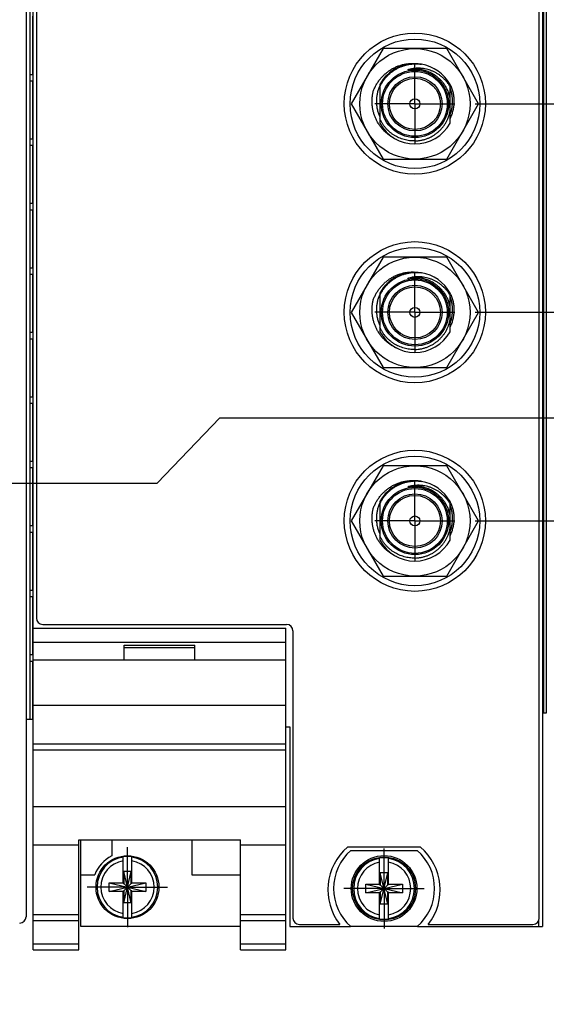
# Model space of a CAD drawing. Header units: inches. Extents: x 0 to 22, y 0 to 17.
# Tile 57 of 121: x 11.5 to 13.1, y 7.2 to 10.2. Entities that reach past the tile are written whole.
import ezdxf

# ---------------------------------------------------------------- set-up
doc = ezdxf.new("R2010")
doc.units = ezdxf.units.IN
doc.header["$LTSCALE"] = 1.21
doc.header["$MEASUREMENT"] = 0
doc.linetypes.add('CENTER', pattern=[0.6, 0.375, -0.075, 0.075, -0.075])
doc.layers.get('0').update_dxf_attribs({"linetype": 'CONTINUOUS'})
doc.layers.add('02___PRT_ALL_AXES', color=7, linetype='CONTINUOUS')
doc.layers.add('DIMENSIONS', color=7, linetype='CONTINUOUS')
doc.styles.get("Standard").update_dxf_attribs({"font": 'txt', "width": 0.8})
doc.dimstyles.new('DIMSTYLE_1', dxfattribs={"dimtxt": 0.125, "dimasz": 0.18, "dimexe": 0.125, "dimexo": 0.0625, "dimgap": 0.03125, "dimtad": 0, "dimtih": 1, "dimtoh": 1, "dimzin": 4, "dimdsep": 46, "dimtxsty": 'STANDARD', "dimblk": '_FILLED', "dimblk1": '_FILLED', "dimblk2": '_FILLED', "dimcen": 0.09, "dimadec": 0, "dimazin": 0, "dimtp": 0.01, "dimtm": 0.01, "dimtfac": 1, "dimtofl": 0, "dimtmove": 0, "dimatfit": 3, "dimldrblk": '_FILLED', "dimfxl": 1, "dimtolj": 1, "dimtzin": 4, "dimarcsym": 0})
doc.dimstyles.new('DIMSTYLE_2', dxfattribs={"dimtxt": 0.125, "dimasz": 0.18, "dimexe": 0.125, "dimexo": 0.0625, "dimgap": 0.0625, "dimtad": 0, "dimtih": 1, "dimtoh": 1, "dimzin": 4, "dimdsep": 46, "dimtxsty": 'STANDARD', "dimblk": '_FILLED', "dimblk1": '_FILLED', "dimblk2": '_FILLED', "dimcen": 0.09, "dimadec": 0, "dimazin": 0, "dimtp": 0.01, "dimtm": 0.01, "dimtfac": 1, "dimtofl": 0, "dimtmove": 0, "dimatfit": 3, "dimldrblk": '_FILLED', "dimfxl": 1, "dimtolj": 1, "dimtzin": 4, "dimarcsym": 0})

# ---------------------------------------------------------------- blocks, each defined once
blk = doc.blocks.new('_FILLED')
at = {"color": 0, "linetype": 'BYBLOCK'}
blk.add_solid([(0, 0), (-1, 0.174), (-1, -0.174)], dxfattribs=at)
blk = doc.blocks.new('*D9')
at = {"layer": 'DIMENSIONS', "color": 2, "linetype": 'CONTINUOUS'}
for p, q in [((6.7234, 7.3026), (6.7234, 5.5205)), ((13.9114, 7.3026), (13.9114, 5.5205)), ((6.7234, 5.6455), (9.6424, 5.6455)), ((13.9114, 5.6455), (10.9924, 5.6455))]:
    blk.add_line(p, q, dxfattribs=at)
at = {"layer": 'DIMENSIONS', "color": 2, "linetype": 'CONTINUOUS', "xscale": 0.18, "yscale": 0.18, "zscale": 0.18, "rotation": 180}
blk.add_blockref('_FILLED', (6.7234, 5.6455), dxfattribs=at)
at = {"layer": 'DIMENSIONS', "color": 2, "linetype": 'CONTINUOUS', "xscale": 0.18, "yscale": 0.18, "zscale": 0.18}
blk.add_blockref('_FILLED', (13.9114, 5.6455), dxfattribs=at)
at = {"layer": 'DIMENSIONS', "color": 2, "linetype": 'CONTINUOUS', "insert": (10.3174, 5.708), "char_height": 0.125, "width": 1.225, "attachment_point": 2, "line_spacing_factor": 0.9}
blk.add_mtext('7.19{\\Ftxt.shx;\\W1.000000;\\H0.125000; }[182.6]', dxfattribs=at)
blk = doc.blocks.new('*D25')
at = {"layer": 'DIMENSIONS', "color": 2, "linetype": 'CONTINUOUS'}
for p, q in [((12.901, 8.6843), (13.3015, 8.6843)), ((13.3015, 8.6843), (13.4469, 8.5336)), ((13.4469, 8.5336), (14.357, 8.5336))]:
    blk.add_line(p, q, dxfattribs=at)
at = {"layer": 'DIMENSIONS', "color": 2, "linetype": 'CONTINUOUS', "insert": (14.4195, 8.5961), "char_height": 0.125, "width": 0.925, "attachment_point": 1, "line_spacing_factor": 0.9}
blk.add_mtext('1.14{\\Ftxt.shx;\\W1.000000;\\H0.125000; }[29]', dxfattribs=at)
blk = doc.blocks.new('*D28')
at = {"layer": 'DIMENSIONS', "color": 2, "linetype": 'CONTINUOUS'}
for p, q in [((12.901, 9.3343), (13.2339, 9.3343)), ((13.2339, 9.3343), (13.3271, 9.2201)), ((13.3271, 9.2201), (14.357, 9.2201))]:
    blk.add_line(p, q, dxfattribs=at)
at = {"layer": 'DIMENSIONS', "color": 2, "linetype": 'CONTINUOUS', "insert": (14.4195, 9.2826), "char_height": 0.125, "width": 1.125, "attachment_point": 1, "line_spacing_factor": 0.9}
blk.add_mtext('1.79{\\Ftxt.shx;\\W1.000000;\\H0.125000; }[45.5]', dxfattribs=at)
blk = doc.blocks.new('*D29')
at = {"layer": 'DIMENSIONS', "color": 2, "linetype": 'CONTINUOUS'}
for p, q in [((11.9101, 8.802), (12.1049, 9.0051)), ((12.1049, 9.0051), (14.357, 9.0051)), ((11.2346, 8.802), (11.9101, 8.802))]:
    blk.add_line(p, q, dxfattribs=at)
at = {"layer": 'DIMENSIONS', "color": 2, "linetype": 'CONTINUOUS', "insert": (14.4195, 9.0676), "char_height": 0.125, "width": 1.225, "attachment_point": 1, "line_spacing_factor": 0.9}
blk.add_mtext('2X 1.26{\\Ftxt.shx;\\W1.000000;\\H0.125000; }[32]', dxfattribs=at)
blk = doc.blocks.new('*D30')
at = {"layer": 'DIMENSIONS', "color": 2, "linetype": 'CONTINUOUS'}
blk.add_line((12.901, 9.9843), (14.357, 9.9843), dxfattribs=at)
at = {"layer": 'DIMENSIONS', "color": 2, "linetype": 'CONTINUOUS', "insert": (14.4195, 10.0468), "char_height": 0.125, "width": 0.925, "attachment_point": 1, "line_spacing_factor": 0.9}
blk.add_mtext('2.44{\\Ftxt.shx;\\W1.000000;\\H0.125000; }[62]', dxfattribs=at)
blk = doc.blocks.new('*D32')
at = {"layer": 'DIMENSIONS', "color": 2, "linetype": 'CONTINUOUS'}
for p, q in [((13.182, 10.6171), (13.3171, 10.7937)), ((13.3171, 10.7937), (14.357, 10.7937)), ((12.503, 10.6171), (13.182, 10.6171))]:
    blk.add_line(p, q, dxfattribs=at)
at = {"layer": 'DIMENSIONS', "color": 2, "linetype": 'CONTINUOUS', "insert": (14.4195, 10.8562), "char_height": 0.125, "width": 1.125, "attachment_point": 1, "line_spacing_factor": 0.9}
blk.add_mtext('3.07{\\Ftxt.shx;\\W1.000000;\\H0.125000; }[78.1]', dxfattribs=at)
blk = doc.blocks.new('*D33')
at = {"layer": 'DIMENSIONS', "color": 2, "linetype": 'CONTINUOUS'}
blk.add_line((12.901, 10.9761), (14.357, 10.9761), dxfattribs=at)
at = {"layer": 'DIMENSIONS', "color": 2, "linetype": 'CONTINUOUS', "insert": (14.4195, 11.0386), "char_height": 0.125, "width": 1.125, "attachment_point": 1, "line_spacing_factor": 0.9}
blk.add_mtext('3.43{\\Ftxt.shx;\\W1.000000;\\H0.125000; }[87.2]', dxfattribs=at)
blk = doc.blocks.new('*D34')
at = {"layer": 'DIMENSIONS', "color": 2, "linetype": 'CONTINUOUS'}
for p, q in [((13.1838, 11.3171), (13.2919, 11.4499)), ((13.2919, 11.4499), (14.357, 11.4499)), ((12.503, 11.3171), (13.1838, 11.3171))]:
    blk.add_line(p, q, dxfattribs=at)
at = {"layer": 'DIMENSIONS', "color": 2, "linetype": 'CONTINUOUS', "insert": (14.4195, 11.5124), "char_height": 0.125, "width": 1.125, "attachment_point": 1, "line_spacing_factor": 0.9}
blk.add_mtext('3.77{\\Ftxt.shx;\\W1.000000;\\H0.125000; }[95.9]', dxfattribs=at)

msp = doc.modelspace()

# ---------------------------------------------------------------- linework, layer by layer
at = {"color": 7, "linetype": 'CONTINUOUS'}
for p, q in [((11.5234, 7.3474), (11.5234, 12.4851)), ((13.1114, 12.4851), (13.1114, 7.4201)), ((11.5014, 12.4551), (11.5014, 7.4502)), ((11.5334, 12.4511), (11.5334, 8.3811)), ((13.1014, 7.4461), (13.1014, 12.4511)), ((13.1231, 12.0851), (13.1231, 8.0851)), ((11.5222, 10.2566), (11.5222, 10.0746)), ((12.6143, 10.1558), (12.515, 9.9838)), ((12.8129, 10.1558), (12.6143, 10.1558)), ((12.9122, 9.9838), (12.8129, 10.1558)), ((11.5222, 10.0746), (11.514, 10.0746)), ((11.514, 10.0556), (11.514, 10.0746)), ((12.7136, 10.0914), (12.7119, 10.0914)), ((11.514, 10.0556), (11.5222, 10.0556)), ((11.5222, 10.0556), (11.5222, 9.8737)), ((12.6041, 10.0441), (12.6041, 9.9235)), ((12.8231, 9.9235), (12.8231, 10.0441)), ((12.515, 9.9838), (12.6143, 9.8118)), ((12.8129, 9.8118), (12.9122, 9.9838)), ((11.5222, 9.8737), (11.514, 9.8737)), ((11.514, 9.8547), (11.514, 9.8737)), ((11.514, 9.8547), (11.5222, 9.8547)), ((11.5222, 9.8547), (11.5222, 9.6727)), ((12.6143, 9.8118), (12.8129, 9.8118)), ((11.5222, 9.6727), (11.514, 9.6727)), ((11.514, 9.6537), (11.514, 9.6727)), ((11.514, 9.6537), (11.5222, 9.6537)), ((11.5222, 9.6537), (11.5222, 9.4718)), ((12.6143, 9.5058), (12.515, 9.3338)), ((12.8129, 9.5058), (12.6143, 9.5058)), ((12.9122, 9.3338), (12.8129, 9.5058)), ((11.5222, 9.4718), (11.514, 9.4718)), ((11.514, 9.4528), (11.514, 9.4718)), ((11.514, 9.4528), (11.5222, 9.4528)), ((11.5222, 9.4528), (11.5222, 9.2708)), ((12.7136, 9.4414), (12.7119, 9.4414)), ((12.6041, 9.3941), (12.6041, 9.2735)), ((12.8231, 9.2735), (12.8231, 9.3941)), ((12.515, 9.3338), (12.6143, 9.1618)), ((12.8129, 9.1618), (12.9122, 9.3338)), ((11.5222, 9.2708), (11.514, 9.2708)), ((11.514, 9.2518), (11.514, 9.2708)), ((11.514, 9.2518), (11.5222, 9.2518)), ((11.5222, 9.2518), (11.5222, 9.0699)), ((12.6143, 9.1618), (12.8129, 9.1618)), ((11.5222, 9.0699), (11.514, 9.0699)), ((11.514, 9.0509), (11.514, 9.0699)), ((11.514, 9.0509), (11.5222, 9.0509)), ((11.5222, 9.0509), (11.5222, 8.8689)), ((11.5222, 8.8689), (11.514, 8.8689)), ((11.514, 8.8499), (11.514, 8.8689)), ((11.514, 8.8499), (11.5222, 8.8499)), ((11.5222, 8.8499), (11.5222, 8.668)), ((12.6143, 8.8558), (12.515, 8.6838)), ((12.8129, 8.8558), (12.6143, 8.8558)), ((12.9122, 8.6838), (12.8129, 8.8558)), ((12.7136, 8.7914), (12.7119, 8.7914)), ((12.6041, 8.7441), (12.6041, 8.6235)), ((12.8231, 8.6235), (12.8231, 8.7441)), ((11.5222, 8.668), (11.514, 8.668)), ((11.514, 8.649), (11.514, 8.668)), ((12.515, 8.6838), (12.6143, 8.5118)), ((12.8129, 8.5118), (12.9122, 8.6838)), ((11.514, 8.649), (11.5222, 8.649)), ((11.5222, 8.649), (11.5222, 8.467)), ((12.6143, 8.5118), (12.8129, 8.5118)), ((11.5222, 8.467), (11.514, 8.467)), ((11.514, 8.448), (11.514, 8.467)), ((11.514, 8.448), (11.5222, 8.448)), ((11.5222, 8.448), (11.5222, 8.2661)), ((11.5234, 8.3494), (12.3114, 8.3494)), ((11.5534, 8.3611), (12.3134, 8.3611)), ((12.3114, 7.3474), (12.3114, 8.3494)), ((12.3334, 8.3411), (12.3334, 7.4461)), ((11.5234, 8.3064), (12.3114, 8.3064)), ((11.8074, 8.2964), (12.0274, 8.2964)), ((11.8074, 8.2494), (11.8074, 8.2964)), ((11.8074, 8.2894), (12.0274, 8.2894)), ((12.0274, 8.2494), (12.0274, 8.2964)), ((11.5222, 8.2661), (11.514, 8.2661)), ((11.514, 8.2471), (11.514, 8.2661)), ((11.514, 8.2471), (11.5222, 8.2471)), ((11.5222, 8.2471), (11.5222, 8.0651)), ((12.3114, 8.2494), (11.5234, 8.2494)), ((11.5234, 8.1094), (12.3114, 8.1094)), ((13.1231, 8.0851), (13.1114, 8.0851)), ((11.5222, 8.0651), (11.5014, 8.0651)), ((12.3114, 8.0421), (12.3234, 8.0421)), ((12.3234, 8.0421), (12.3234, 7.4201)), ((11.5234, 7.9894), (12.3114, 7.9894)), ((11.5234, 7.9699), (12.3114, 7.9699)), ((11.5234, 7.7941), (12.3114, 7.7941)), ((11.5234, 7.6744), (11.6654, 7.6744)), ((11.6654, 7.6897), (12.1694, 7.6897)), ((11.6654, 7.3474), (11.6654, 7.6897)), ((11.6714, 7.6897), (11.6714, 7.4204)), ((11.7684, 7.6897), (11.7684, 7.6398)), ((12.0184, 7.6897), (12.0184, 7.5804)), ((12.1694, 7.3474), (12.1694, 7.6897)), ((12.1694, 7.6744), (12.3114, 7.6744)), ((12.7312, 7.6671), (12.5037, 7.6671)), ((12.5137, 7.6566), (12.7212, 7.6566)), ((11.8036, 7.5541), (11.8036, 7.637)), ((11.8312, 7.5541), (11.8312, 7.637)), ((12.6036, 7.5498), (12.6036, 7.6328)), ((12.6312, 7.5498), (12.6312, 7.6328)), ((11.6714, 7.5804), (11.7153, 7.5804)), ((11.8291, 7.5909), (11.8057, 7.5909)), ((11.8291, 7.4939), (11.8057, 7.5909)), ((11.8057, 7.5909), (11.8057, 7.5541)), ((11.8057, 7.4939), (11.8291, 7.5909)), ((11.8291, 7.5541), (11.8291, 7.5909)), ((12.0184, 7.5804), (12.1694, 7.5804)), ((12.6291, 7.5866), (12.6057, 7.5866)), ((12.6291, 7.4896), (12.6057, 7.5866)), ((12.6057, 7.5866), (12.6057, 7.5498)), ((12.6057, 7.4896), (12.6291, 7.5866)), ((12.6291, 7.5498), (12.6291, 7.5866)), ((11.7603, 7.5286), (11.8745, 7.5562)), ((11.7603, 7.5562), (11.8036, 7.5562)), ((11.7603, 7.5562), (11.8745, 7.5286)), ((11.7603, 7.5286), (11.7603, 7.5562)), ((11.8036, 7.5541), (11.8057, 7.5541)), ((11.8057, 7.5541), (11.8291, 7.5307)), ((11.8057, 7.5307), (11.8291, 7.5541)), ((11.8312, 7.5541), (11.8291, 7.5541)), ((11.8312, 7.5562), (11.8745, 7.5562)), ((11.8745, 7.5562), (11.8745, 7.5286)), ((12.5603, 7.5243), (12.6745, 7.5519)), ((12.5603, 7.5519), (12.6036, 7.5519)), ((12.5603, 7.5519), (12.6745, 7.5243)), ((12.5603, 7.5243), (12.5603, 7.5519)), ((12.6036, 7.5498), (12.6057, 7.5498)), ((12.6057, 7.5498), (12.6291, 7.5264)), ((12.6057, 7.5264), (12.6291, 7.5498)), ((12.6312, 7.5498), (12.6291, 7.5498)), ((12.6312, 7.5519), (12.6745, 7.5519)), ((12.6745, 7.5519), (12.6745, 7.5243)), ((11.8036, 7.5286), (11.7603, 7.5286)), ((11.8036, 7.5307), (11.8057, 7.5307)), ((11.8036, 7.4478), (11.8036, 7.5307)), ((11.8057, 7.5307), (11.8057, 7.4939)), ((11.8312, 7.5307), (11.8291, 7.5307)), ((11.8291, 7.4939), (11.8291, 7.5307)), ((11.8312, 7.4478), (11.8312, 7.5307)), ((11.8745, 7.5286), (11.8312, 7.5286)), ((12.6036, 7.5243), (12.5603, 7.5243)), ((12.6036, 7.5264), (12.6057, 7.5264)), ((12.6036, 7.4435), (12.6036, 7.5264)), ((12.6057, 7.5264), (12.6057, 7.4896)), ((12.6312, 7.5264), (12.6291, 7.5264)), ((12.6291, 7.4896), (12.6291, 7.5264)), ((12.6312, 7.4435), (12.6312, 7.5264)), ((12.6745, 7.5243), (12.6312, 7.5243)), ((11.8291, 7.4939), (11.8057, 7.4939)), ((12.6291, 7.4896), (12.6057, 7.4896)), ((11.5234, 7.4574), (11.6654, 7.4574)), ((12.1694, 7.4574), (12.3114, 7.4574)), ((11.5234, 7.4382), (11.6654, 7.4382)), ((12.1694, 7.4382), (12.3114, 7.4382)), ((11.6714, 7.4204), (12.1694, 7.4204)), ((12.3234, 7.4201), (12.5131, 7.4201)), ((12.3534, 7.4261), (12.4797, 7.4261)), ((12.7212, 7.4196), (12.5137, 7.4196)), ((12.7217, 7.4201), (13.1114, 7.4201)), ((12.7551, 7.4261), (13.0814, 7.4261)), ((11.5234, 7.3653), (11.6654, 7.3653)), ((12.1694, 7.3653), (12.3114, 7.3653)), ((11.5234, 7.3474), (11.6654, 7.3474)), ((12.1694, 7.3474), (12.3114, 7.3474))]:
    msp.add_line(p, q, dxfattribs=at)
at = {"color": 9, "linetype": 'CONTINUOUS'}
for p, q in [((11.5134, 12.0651), (11.5134, 8.0651)), ((13.1144, 12.0851), (13.1144, 8.0851)), ((13.123, 12.0851), (13.123, 8.0851)), ((11.522, 10.0746), (11.522, 10.2566)), ((11.522, 9.8737), (11.522, 10.0556)), ((11.522, 9.6727), (11.522, 9.8547)), ((11.522, 9.4718), (11.522, 9.6537)), ((11.522, 9.2708), (11.522, 9.4528)), ((11.522, 9.0699), (11.522, 9.2518)), ((11.522, 8.8689), (11.522, 9.0509)), ((11.522, 8.668), (11.522, 8.8499)), ((11.522, 8.467), (11.522, 8.649)), ((11.522, 8.2661), (11.522, 8.448)), ((11.522, 8.0651), (11.522, 8.2471)), ((13.0994, 7.4374), (13.0994, 7.4201))]:
    msp.add_line(p, q, dxfattribs=at)
at = {"color": 7, "linetype": 'CONTINUOUS'}
for centre, radius in [((12.7134, 9.9843), 0.22), ((12.7136, 9.9838), 0.202), ((12.7136, 9.9838), 0.172), ((12.7136, 9.9838), 0.105), ((12.7136, 9.9838), 0.0845), ((12.7136, 9.9838), 0.0795), ((12.7136, 9.9838), 0.0155), ((12.7134, 9.3343), 0.22), ((12.7136, 9.3338), 0.202), ((12.7136, 9.3338), 0.172), ((12.7136, 9.3338), 0.105), ((12.7136, 9.3338), 0.0845), ((12.7136, 9.3338), 0.0795), ((12.7136, 9.3338), 0.0155), ((12.7134, 8.6843), 0.22), ((12.7136, 8.6838), 0.202), ((12.7136, 8.6838), 0.172), ((12.7136, 8.6838), 0.105), ((12.7136, 8.6838), 0.0845), ((12.7136, 8.6838), 0.0795), ((12.7136, 8.6838), 0.0155), ((11.8174, 7.5424), 0.098), ((12.6174, 7.5381), 0.1025), ((12.6174, 7.5381), 0.098)]:
    msp.add_circle(centre, radius, dxfattribs=at)
at = {"color": 9, "linetype": 'CONTINUOUS'}
for centre in [(12.7136, 9.9838), (12.7136, 9.3338), (12.7136, 8.6838)]:
    msp.add_circle(centre, 0.101, dxfattribs=at)
at = {"color": 7, "linetype": 'CONTINUOUS'}
for centre, radius, start, end in [((12.7136, 9.9838), 0.125, 81.0664, 151.1635), ((12.7136, 9.9838), 0.125, 28.8365, 80.4922), ((12.7165, 9.9909), 0.1222, 156.8717, 158.052), ((12.7136, 9.9838), 0.125, 26.3984, 28.7835), ((12.7136, 9.9838), 0.125, 208.8365, 331.1635), ((12.7068, 9.9872), 0.125, 240.5356, 245.3687), ((12.7136, 9.3338), 0.125, 81.0664, 151.1635), ((12.7136, 9.3338), 0.125, 28.8365, 80.4922), ((12.7136, 9.3338), 0.125, 26.3984, 28.7835), ((12.7165, 9.3409), 0.1222, 156.8717, 158.052), ((12.7136, 9.3338), 0.125, 208.8365, 331.1635), ((12.7068, 9.3372), 0.125, 240.5356, 245.3687), ((12.7136, 8.6838), 0.125, 81.0664, 151.1635), ((12.7136, 8.6838), 0.125, 28.8365, 80.4922), ((12.7165, 8.6909), 0.1222, 156.8717, 158.052), ((12.7136, 8.6838), 0.125, 26.3984, 28.7835), ((12.7136, 8.6838), 0.125, 208.8365, 331.1635), ((12.7068, 8.6872), 0.125, 240.5356, 245.3687), ((11.5534, 8.3811), 0.02, 180, 270), ((12.3134, 8.3411), 0.02, 0, 90), ((12.6174, 7.5341), 0.175, 130.5358, 218.1078), ((12.6174, 7.5381), 0.1575, 131.203, 228.797), ((12.6174, 7.5381), 0.1575, 311.203, 48.797), ((12.6174, 7.5341), 0.175, 321.8922, 49.4642), ((11.8174, 7.5424), 0.109, 116.7143, 159.5968), ((11.8174, 7.5424), 0.0956, 81.7166, 98.2834), ((12.6174, 7.5381), 0.0956, 81.7166, 98.2834), ((11.4814, 7.4502), 0.02, 270, 360), ((11.8174, 7.5424), 0.0956, 261.7166, 278.2834), ((12.3534, 7.4461), 0.02, 180, 270), ((12.6174, 7.5381), 0.0956, 261.7166, 278.2834), ((13.0814, 7.4461), 0.02, 270, 360)]:
    msp.add_arc(centre, radius, start, end, dxfattribs=at)
at = {"color": 9, "linetype": 'CONTINUOUS'}
for centre, radius, start, end in [((12.7136, 9.9838), 0.1086, 55.8955, 100.4064), ((12.7136, 9.3338), 0.1086, 55.8955, 100.4064), ((12.7136, 8.6838), 0.1086, 55.8955, 100.4064), ((11.8174, 7.5424), 0.0947, 98.3637, 261.6363), ((11.8174, 7.5424), 0.0832, 99.5336, 260.4664), ((11.8174, 7.5424), 0.0947, 278.3637, 81.6363), ((11.8174, 7.5424), 0.0832, 279.5336, 80.4664), ((12.6174, 7.5381), 0.0947, 98.3637, 261.6363), ((12.6174, 7.5381), 0.0832, 99.5336, 260.4664), ((12.6174, 7.5381), 0.0947, 278.3637, 81.6363), ((12.6174, 7.5381), 0.0832, 279.5336, 80.4664)]:
    msp.add_arc(centre, radius, start, end, dxfattribs=at)
at = {"color": 7, "linetype": 'CONTINUOUS'}
for points, knots in [([(12.5839, 10.023), (12.5852, 10.0265), (12.5874, 10.0317), (12.5906, 10.0384), (12.5942, 10.0449), (12.5991, 10.0528), (12.6047, 10.0603), (12.6095, 10.066), (12.6145, 10.0714), (12.6213, 10.0778), (12.63, 10.0848), (12.6393, 10.0911), (12.649, 10.0965), (12.6592, 10.101), (12.668, 10.104), (12.6752, 10.106), (12.6825, 10.1076), (12.6917, 10.1091), (12.701, 10.1097), (12.7084, 10.1098), (12.7158, 10.1094), (12.7214, 10.1088), (12.7251, 10.1083)], [0, 0, 0, 0, 0.062498, 0.093753, 0.125008, 0.187506, 0.250003, 0.281258, 0.312514, 0.375011, 0.437507, 0.500004, 0.5625, 0.624996, 0.687492, 0.718748, 0.750003, 0.812499, 0.874994, 0.90625, 0.937505, 1, 1, 1, 1]), ([(12.6041, 10.0362), (12.6055, 10.0392), (12.6077, 10.0437), (12.611, 10.0494), (12.6146, 10.055), (12.6195, 10.0617), (12.6249, 10.068), (12.6295, 10.0727), (12.6343, 10.0773), (12.6406, 10.0826), (12.6487, 10.0884), (12.6573, 10.0935), (12.6662, 10.0979), (12.6754, 10.1016), (12.6834, 10.104), (12.6898, 10.1055), (12.6963, 10.1068), (12.7045, 10.1079), (12.7128, 10.1084), (12.7194, 10.1084), (12.726, 10.1081), (12.731, 10.1076), (12.7343, 10.1071)], [0, 0, 0, 0, 0.062496, 0.093751, 0.125005, 0.187501, 0.249998, 0.281252, 0.312507, 0.375003, 0.4375, 0.499997, 0.562494, 0.624991, 0.687488, 0.718743, 0.749998, 0.812495, 0.874992, 0.906247, 0.937502, 1, 1, 1, 1]), ([(12.7119, 10.0914), (12.711, 10.0914), (12.7096, 10.0913), (12.7077, 10.0913), (12.7063, 10.0912), (12.7049, 10.0911), (12.7035, 10.091), (12.7021, 10.0909), (12.7009, 10.0907), (12.7, 10.0906), (12.6993, 10.0906), (12.6986, 10.0905), (12.6979, 10.0904), (12.6972, 10.0903), (12.6965, 10.0902), (12.6959, 10.0902), (12.6955, 10.0901), (12.6951, 10.0901), (12.6948, 10.09), (12.6944, 10.09), (12.6941, 10.0899), (12.6938, 10.0899), (12.6935, 10.0899), (12.6934, 10.0898), (12.6932, 10.0898), (12.693, 10.0898), (12.6928, 10.0898), (12.6927, 10.0898), (12.6926, 10.0898), (12.6925, 10.0898), (12.6924, 10.0898), (12.6923, 10.0898), (12.6922, 10.0898), (12.6922, 10.0898), (12.6921, 10.0898), (12.6921, 10.0898), (12.692, 10.0898), (12.692, 10.0898), (12.692, 10.0898), (12.6919, 10.0898), (12.6919, 10.0898), (12.6919, 10.0898), (12.6919, 10.0898), (12.6919, 10.0898), (12.6919, 10.0898), (12.6919, 10.0899), (12.6919, 10.0899), (12.6919, 10.0899), (12.692, 10.0899), (12.692, 10.0899), (12.692, 10.0899), (12.6921, 10.09), (12.6921, 10.09), (12.6922, 10.09), (12.6923, 10.0901), (12.6924, 10.0901), (12.6924, 10.0901), (12.6925, 10.0902), (12.6927, 10.0902), (12.6928, 10.0903), (12.693, 10.0903), (12.6932, 10.0904), (12.6933, 10.0904), (12.6935, 10.0905), (12.6937, 10.0905), (12.6939, 10.0906), (12.694, 10.0906)], [0, 0, 0, 0, 0.125503, 0.188256, 0.251007, 0.313758, 0.376508, 0.439256, 0.502001, 0.533372, 0.564742, 0.596111, 0.627477, 0.658841, 0.690201, 0.721556, 0.737231, 0.752904, 0.768574, 0.784241, 0.799902, 0.815557, 0.823381, 0.831202, 0.839019, 0.846831, 0.854637, 0.862432, 0.866325, 0.870213, 0.874095, 0.877968, 0.881829, 0.885671, 0.88758, 0.889478, 0.891357, 0.893208, 0.894115, 0.895001, 0.895859, 0.896682, 0.897422, 0.898117, 0.898855, 0.899649, 0.900497, 0.901372, 0.903172, 0.905018, 0.906889, 0.908775, 0.910673, 0.914491, 0.91833, 0.922182, 0.926043, 0.929912, 0.937665, 0.945433, 0.953212, 0.960998, 0.968791, 0.976588, 0.984389, 1, 1, 1, 1]), ([(12.8231, 10.0379), (12.8215, 10.0406), (12.8189, 10.0445), (12.8152, 10.0495), (12.8113, 10.0544), (12.806, 10.0601), (12.8003, 10.0655), (12.7955, 10.0695), (12.7906, 10.0733), (12.7841, 10.0777), (12.7759, 10.0823), (12.7674, 10.0862), (12.7586, 10.0895), (12.7496, 10.092), (12.7419, 10.0934), (12.7357, 10.0942), (12.7295, 10.0947), (12.7217, 10.0949), (12.7139, 10.0944), (12.7077, 10.0936), (12.7016, 10.0926), (12.697, 10.0915), (12.694, 10.0906)], [0, 0, 0, 0, 0.062524, 0.093791, 0.125057, 0.187574, 0.250089, 0.281351, 0.312612, 0.375119, 0.437623, 0.500122, 0.562618, 0.62511, 0.687598, 0.718848, 0.750096, 0.812575, 0.87505, 0.906293, 0.937534, 1, 1, 1, 1]), ([(12.7751, 10.0733), (12.7729, 10.0748), (12.7682, 10.0776), (12.761, 10.0813), (12.7534, 10.0844), (12.7457, 10.087), (12.7379, 10.089), (12.7312, 10.0902), (12.7258, 10.0908), (12.7204, 10.0913), (12.7163, 10.0914), (12.7136, 10.0914)], [0, 0, 0, 0, 0.124978, 0.249962, 0.374953, 0.499948, 0.624949, 0.749955, 0.812469, 0.874985, 1, 1, 1, 1]), ([(12.8231, 10.0013), (12.8225, 10.0049), (12.8207, 10.0121), (12.8171, 10.0227), (12.8124, 10.0328), (12.8067, 10.0423), (12.8001, 10.0513), (12.7926, 10.0595), (12.7843, 10.0669), (12.7782, 10.0713), (12.7751, 10.0733)], [0, 0, 0, 0, 0.125002, 0.250003, 0.375003, 0.500004, 0.625003, 0.750003, 0.875001, 1, 1, 1, 1]), ([(12.6041, 9.9444), (12.6026, 9.948), (12.5998, 9.9554), (12.5967, 9.9669), (12.5949, 9.9786), (12.5942, 9.9904), (12.5947, 10.0022), (12.5963, 10.0139), (12.5991, 10.0254), (12.6017, 10.0329), (12.6032, 10.0366)], [0, 0, 0, 0, 0.124998, 0.249996, 0.374995, 0.499994, 0.624994, 0.749995, 0.874995, 1, 1, 1, 1]), ([(12.8256, 10.0394), (12.8273, 10.0354), (12.8302, 10.0272), (12.8334, 10.0146), (12.8351, 10.0017), (12.8355, 9.9909), (12.835, 9.9822), (12.8344, 9.9758), (12.8334, 9.9694), (12.832, 9.963), (12.8303, 9.9567), (12.8283, 9.9506), (12.8259, 9.9445), (12.8241, 9.9406), (12.8232, 9.9386)], [0, 0, 0, 0, 0.12498, 0.249958, 0.374937, 0.499914, 0.562425, 0.624936, 0.687447, 0.749957, 0.812468, 0.874979, 0.937489, 1, 1, 1, 1]), ([(12.6453, 9.8784), (12.6422, 9.8801), (12.6378, 9.8829), (12.632, 9.887), (12.6265, 9.8913), (12.6199, 9.8971), (12.6138, 9.9035), (12.6093, 9.9088), (12.605, 9.9144), (12.6, 9.9216), (12.5948, 9.9308), (12.5903, 9.9403), (12.5866, 9.9502), (12.5837, 9.9604), (12.582, 9.969), (12.581, 9.9759), (12.5804, 9.9829), (12.58, 9.9917), (12.5804, 10.0005), (12.5811, 10.0075), (12.5821, 10.0145), (12.5831, 10.0196), (12.5839, 10.023)], [0, 0, 0, 0, 0.062496, 0.09375, 0.125005, 0.187501, 0.249997, 0.281252, 0.312507, 0.375003, 0.4375, 0.499997, 0.562494, 0.624991, 0.687488, 0.718743, 0.749998, 0.812495, 0.874993, 0.906247, 0.937502, 1, 1, 1, 1]), ([(12.8231, 10.0315), (12.8243, 10.0283), (12.8263, 10.0218), (12.8285, 10.0119), (12.8298, 10.0018), (12.8303, 9.9916), (12.8299, 9.9814), (12.8286, 9.9713), (12.8263, 9.9614), (12.8243, 9.9549), (12.8231, 9.9517)], [0, 0, 0, 0, 0.125002, 0.250002, 0.375003, 0.500003, 0.625003, 0.750002, 0.875001, 1, 1, 1, 1]), ([(12.7136, 9.8681), (12.7169, 9.8682), (12.7217, 9.8685), (12.7281, 9.8693), (12.7345, 9.8704), (12.7424, 9.8723), (12.75, 9.8748), (12.756, 9.8772), (12.7619, 9.8799), (12.7691, 9.8837), (12.7772, 9.8889), (12.7849, 9.8949), (12.7921, 9.9014), (12.7986, 9.9086), (12.8036, 9.915), (12.8072, 9.9204), (12.8106, 9.9259), (12.8143, 9.933), (12.8175, 9.9405), (12.8196, 9.9466), (12.8215, 9.9528), (12.8225, 9.9575), (12.8231, 9.9607)], [0, 0, 0, 0, 0.062498, 0.093753, 0.125009, 0.187506, 0.250003, 0.281259, 0.312514, 0.375011, 0.437508, 0.500004, 0.5625, 0.624997, 0.687493, 0.718748, 0.750003, 0.812499, 0.874995, 0.90625, 0.937504, 1, 1, 1, 1]), ([(12.7136, 9.8681), (12.7108, 9.868), (12.7051, 9.8681), (12.6965, 9.8688), (12.688, 9.8702), (12.6797, 9.8722), (12.6715, 9.8748), (12.6636, 9.878), (12.6558, 9.8817), (12.6484, 9.8861), (12.6414, 9.8909), (12.6347, 9.8963), (12.6284, 9.9021), (12.6225, 9.9084), (12.6171, 9.915), (12.6122, 9.9221), (12.6079, 9.9295), (12.6053, 9.9346), (12.6041, 9.9372)], [0, 0, 0, 0, 0.0625, 0.124998, 0.187498, 0.249998, 0.312497, 0.374997, 0.437497, 0.499997, 0.562497, 0.624997, 0.687497, 0.749998, 0.812498, 0.874999, 0.937499, 1, 1, 1, 1]), ([(12.5839, 9.373), (12.5852, 9.3765), (12.5874, 9.3817), (12.5906, 9.3884), (12.5942, 9.3949), (12.5991, 9.4028), (12.6047, 9.4103), (12.6095, 9.416), (12.6145, 9.4214), (12.6213, 9.4278), (12.63, 9.4348), (12.6393, 9.4411), (12.649, 9.4465), (12.6592, 9.451), (12.668, 9.454), (12.6752, 9.456), (12.6825, 9.4576), (12.6917, 9.4591), (12.701, 9.4597), (12.7084, 9.4598), (12.7158, 9.4594), (12.7214, 9.4588), (12.7251, 9.4583)], [0, 0, 0, 0, 0.062498, 0.093753, 0.125008, 0.187506, 0.250003, 0.281258, 0.312514, 0.375011, 0.437507, 0.500004, 0.5625, 0.624996, 0.687492, 0.718748, 0.750003, 0.812499, 0.874994, 0.90625, 0.937505, 1, 1, 1, 1]), ([(12.6041, 9.3862), (12.6055, 9.3892), (12.6077, 9.3937), (12.611, 9.3994), (12.6146, 9.405), (12.6195, 9.4117), (12.6249, 9.418), (12.6295, 9.4227), (12.6343, 9.4273), (12.6406, 9.4326), (12.6487, 9.4384), (12.6573, 9.4435), (12.6662, 9.4479), (12.6754, 9.4516), (12.6834, 9.454), (12.6898, 9.4555), (12.6963, 9.4568), (12.7045, 9.4579), (12.7128, 9.4584), (12.7194, 9.4584), (12.726, 9.4581), (12.731, 9.4576), (12.7343, 9.4571)], [0, 0, 0, 0, 0.062496, 0.093751, 0.125005, 0.187501, 0.249998, 0.281252, 0.312507, 0.375003, 0.4375, 0.499997, 0.562494, 0.624991, 0.687488, 0.718743, 0.749998, 0.812495, 0.874992, 0.906247, 0.937502, 1, 1, 1, 1]), ([(12.7119, 9.4414), (12.711, 9.4414), (12.7096, 9.4413), (12.7077, 9.4413), (12.7063, 9.4412), (12.7049, 9.4411), (12.7035, 9.441), (12.7021, 9.4409), (12.7009, 9.4407), (12.7, 9.4406), (12.6993, 9.4406), (12.6986, 9.4405), (12.6979, 9.4404), (12.6972, 9.4403), (12.6965, 9.4402), (12.6959, 9.4402), (12.6955, 9.4401), (12.6951, 9.4401), (12.6948, 9.44), (12.6944, 9.44), (12.6941, 9.4399), (12.6938, 9.4399), (12.6935, 9.4399), (12.6934, 9.4398), (12.6932, 9.4398), (12.693, 9.4398), (12.6928, 9.4398), (12.6927, 9.4398), (12.6926, 9.4398), (12.6925, 9.4398), (12.6924, 9.4398), (12.6923, 9.4398), (12.6922, 9.4398), (12.6922, 9.4398), (12.6921, 9.4398), (12.6921, 9.4398), (12.692, 9.4398), (12.692, 9.4398), (12.692, 9.4398), (12.6919, 9.4398), (12.6919, 9.4398), (12.6919, 9.4398), (12.6919, 9.4398), (12.6919, 9.4398), (12.6919, 9.4398), (12.6919, 9.4399), (12.6919, 9.4399), (12.6919, 9.4399), (12.692, 9.4399), (12.692, 9.4399), (12.692, 9.4399), (12.6921, 9.44), (12.6921, 9.44), (12.6922, 9.44), (12.6923, 9.4401), (12.6924, 9.4401), (12.6924, 9.4401), (12.6925, 9.4402), (12.6927, 9.4402), (12.6928, 9.4403), (12.693, 9.4403), (12.6932, 9.4404), (12.6933, 9.4404), (12.6935, 9.4405), (12.6937, 9.4405), (12.6939, 9.4406), (12.694, 9.4406)], [0, 0, 0, 0, 0.125503, 0.188256, 0.251007, 0.313758, 0.376508, 0.439256, 0.502001, 0.533372, 0.564742, 0.596111, 0.627477, 0.658841, 0.690201, 0.721556, 0.737231, 0.752904, 0.768574, 0.784241, 0.799902, 0.815557, 0.823381, 0.831202, 0.839019, 0.846831, 0.854637, 0.862432, 0.866325, 0.870213, 0.874095, 0.877968, 0.881829, 0.885671, 0.88758, 0.889478, 0.891357, 0.893208, 0.894115, 0.895001, 0.895859, 0.896682, 0.897422, 0.898117, 0.898855, 0.899649, 0.900497, 0.901372, 0.903172, 0.905018, 0.906889, 0.908775, 0.910673, 0.914491, 0.91833, 0.922182, 0.926043, 0.929912, 0.937665, 0.945433, 0.953212, 0.960998, 0.968791, 0.976588, 0.984389, 1, 1, 1, 1]), ([(12.8231, 9.3879), (12.8215, 9.3906), (12.8189, 9.3945), (12.8152, 9.3995), (12.8113, 9.4044), (12.806, 9.4101), (12.8003, 9.4155), (12.7955, 9.4195), (12.7906, 9.4233), (12.7841, 9.4277), (12.7759, 9.4323), (12.7674, 9.4362), (12.7586, 9.4395), (12.7496, 9.442), (12.7419, 9.4434), (12.7357, 9.4442), (12.7295, 9.4447), (12.7217, 9.4449), (12.7139, 9.4444), (12.7077, 9.4436), (12.7016, 9.4426), (12.697, 9.4415), (12.694, 9.4406)], [0, 0, 0, 0, 0.062524, 0.093791, 0.125057, 0.187574, 0.250089, 0.281351, 0.312612, 0.375119, 0.437623, 0.500122, 0.562618, 0.62511, 0.687598, 0.718848, 0.750096, 0.812575, 0.87505, 0.906293, 0.937534, 1, 1, 1, 1]), ([(12.7751, 9.4233), (12.7729, 9.4248), (12.7682, 9.4276), (12.761, 9.4313), (12.7534, 9.4344), (12.7457, 9.437), (12.7379, 9.439), (12.7312, 9.4402), (12.7258, 9.4408), (12.7204, 9.4413), (12.7163, 9.4414), (12.7136, 9.4414)], [0, 0, 0, 0, 0.124978, 0.249962, 0.374953, 0.499948, 0.624949, 0.749955, 0.812469, 0.874985, 1, 1, 1, 1]), ([(12.8231, 9.3513), (12.8225, 9.3549), (12.8207, 9.3621), (12.8171, 9.3727), (12.8124, 9.3828), (12.8067, 9.3923), (12.8001, 9.4013), (12.7926, 9.4095), (12.7843, 9.4169), (12.7782, 9.4213), (12.7751, 9.4233)], [0, 0, 0, 0, 0.125002, 0.250003, 0.375003, 0.500004, 0.625003, 0.750003, 0.875001, 1, 1, 1, 1]), ([(12.6453, 9.2284), (12.6422, 9.2301), (12.6378, 9.2329), (12.632, 9.237), (12.6265, 9.2413), (12.6199, 9.2471), (12.6138, 9.2535), (12.6093, 9.2588), (12.605, 9.2644), (12.6, 9.2716), (12.5948, 9.2808), (12.5903, 9.2903), (12.5866, 9.3002), (12.5837, 9.3104), (12.582, 9.319), (12.581, 9.3259), (12.5804, 9.3329), (12.58, 9.3417), (12.5804, 9.3505), (12.5811, 9.3575), (12.5821, 9.3645), (12.5831, 9.3696), (12.5839, 9.373)], [0, 0, 0, 0, 0.062496, 0.09375, 0.125005, 0.187501, 0.249997, 0.281252, 0.312507, 0.375003, 0.4375, 0.499997, 0.562494, 0.624991, 0.687488, 0.718743, 0.749998, 0.812495, 0.874993, 0.906247, 0.937502, 1, 1, 1, 1]), ([(12.6041, 9.2944), (12.6026, 9.298), (12.5998, 9.3054), (12.5967, 9.3169), (12.5949, 9.3286), (12.5942, 9.3404), (12.5947, 9.3522), (12.5963, 9.3639), (12.5991, 9.3754), (12.6017, 9.3829), (12.6032, 9.3866)], [0, 0, 0, 0, 0.124998, 0.249996, 0.374995, 0.499994, 0.624994, 0.749995, 0.874995, 1, 1, 1, 1]), ([(12.8231, 9.3815), (12.8243, 9.3783), (12.8263, 9.3718), (12.8285, 9.3619), (12.8298, 9.3518), (12.8303, 9.3416), (12.8299, 9.3314), (12.8286, 9.3213), (12.8263, 9.3114), (12.8243, 9.3049), (12.8231, 9.3017)], [0, 0, 0, 0, 0.125002, 0.250002, 0.375003, 0.500003, 0.625003, 0.750002, 0.875001, 1, 1, 1, 1]), ([(12.8256, 9.3894), (12.8273, 9.3854), (12.8302, 9.3772), (12.8334, 9.3646), (12.8351, 9.3517), (12.8355, 9.3409), (12.835, 9.3322), (12.8344, 9.3258), (12.8334, 9.3194), (12.832, 9.313), (12.8303, 9.3067), (12.8283, 9.3006), (12.8259, 9.2945), (12.8241, 9.2906), (12.8232, 9.2886)], [0, 0, 0, 0, 0.12498, 0.249958, 0.374937, 0.499914, 0.562425, 0.624936, 0.687447, 0.749957, 0.812468, 0.874979, 0.937489, 1, 1, 1, 1]), ([(12.7136, 9.2181), (12.7169, 9.2182), (12.7217, 9.2185), (12.7281, 9.2193), (12.7345, 9.2204), (12.7424, 9.2223), (12.75, 9.2248), (12.756, 9.2272), (12.7619, 9.2299), (12.7691, 9.2337), (12.7772, 9.2389), (12.7849, 9.2449), (12.7921, 9.2514), (12.7986, 9.2586), (12.8036, 9.265), (12.8072, 9.2704), (12.8106, 9.2759), (12.8143, 9.283), (12.8175, 9.2905), (12.8196, 9.2966), (12.8215, 9.3028), (12.8225, 9.3075), (12.8231, 9.3107)], [0, 0, 0, 0, 0.062498, 0.093753, 0.125009, 0.187506, 0.250003, 0.281259, 0.312514, 0.375011, 0.437508, 0.500004, 0.5625, 0.624997, 0.687493, 0.718748, 0.750003, 0.812499, 0.874995, 0.90625, 0.937504, 1, 1, 1, 1]), ([(12.7136, 9.2181), (12.7108, 9.218), (12.7051, 9.2181), (12.6965, 9.2188), (12.688, 9.2202), (12.6797, 9.2222), (12.6715, 9.2248), (12.6636, 9.228), (12.6558, 9.2317), (12.6484, 9.2361), (12.6414, 9.2409), (12.6347, 9.2463), (12.6284, 9.2521), (12.6225, 9.2584), (12.6171, 9.265), (12.6122, 9.2721), (12.6079, 9.2795), (12.6053, 9.2846), (12.6041, 9.2872)], [0, 0, 0, 0, 0.0625, 0.124998, 0.187498, 0.249998, 0.312497, 0.374997, 0.437497, 0.499997, 0.562497, 0.624997, 0.687497, 0.749998, 0.812498, 0.874999, 0.937499, 1, 1, 1, 1]), ([(12.5839, 8.723), (12.5852, 8.7265), (12.5874, 8.7317), (12.5906, 8.7384), (12.5942, 8.7449), (12.5991, 8.7528), (12.6047, 8.7603), (12.6095, 8.766), (12.6145, 8.7714), (12.6213, 8.7778), (12.63, 8.7848), (12.6393, 8.7911), (12.649, 8.7965), (12.6592, 8.801), (12.668, 8.804), (12.6752, 8.806), (12.6825, 8.8076), (12.6917, 8.8091), (12.701, 8.8097), (12.7084, 8.8098), (12.7158, 8.8094), (12.7214, 8.8088), (12.7251, 8.8083)], [0, 0, 0, 0, 0.062498, 0.093753, 0.125008, 0.187506, 0.250003, 0.281258, 0.312514, 0.375011, 0.437507, 0.500004, 0.5625, 0.624996, 0.687492, 0.718748, 0.750003, 0.812499, 0.874994, 0.90625, 0.937505, 1, 1, 1, 1]), ([(12.6041, 8.7362), (12.6055, 8.7392), (12.6077, 8.7437), (12.611, 8.7494), (12.6146, 8.755), (12.6195, 8.7617), (12.6249, 8.768), (12.6295, 8.7727), (12.6343, 8.7773), (12.6406, 8.7826), (12.6487, 8.7884), (12.6573, 8.7935), (12.6662, 8.7979), (12.6754, 8.8016), (12.6834, 8.804), (12.6898, 8.8055), (12.6963, 8.8068), (12.7045, 8.8079), (12.7128, 8.8084), (12.7194, 8.8084), (12.726, 8.8081), (12.731, 8.8076), (12.7343, 8.8071)], [0, 0, 0, 0, 0.062496, 0.093751, 0.125005, 0.187501, 0.249998, 0.281252, 0.312507, 0.375003, 0.4375, 0.499997, 0.562494, 0.624991, 0.687488, 0.718743, 0.749998, 0.812495, 0.874992, 0.906247, 0.937502, 1, 1, 1, 1]), ([(12.7119, 8.7914), (12.711, 8.7914), (12.7096, 8.7913), (12.7077, 8.7913), (12.7063, 8.7912), (12.7049, 8.7911), (12.7035, 8.791), (12.7021, 8.7909), (12.7009, 8.7907), (12.7, 8.7906), (12.6993, 8.7906), (12.6986, 8.7905), (12.6979, 8.7904), (12.6972, 8.7903), (12.6965, 8.7902), (12.6959, 8.7902), (12.6955, 8.7901), (12.6951, 8.7901), (12.6948, 8.79), (12.6944, 8.79), (12.6941, 8.7899), (12.6938, 8.7899), (12.6935, 8.7899), (12.6934, 8.7898), (12.6932, 8.7898), (12.693, 8.7898), (12.6928, 8.7898), (12.6927, 8.7898), (12.6926, 8.7898), (12.6925, 8.7898), (12.6924, 8.7898), (12.6923, 8.7898), (12.6922, 8.7898), (12.6922, 8.7898), (12.6921, 8.7898), (12.6921, 8.7898), (12.692, 8.7898), (12.692, 8.7898), (12.692, 8.7898), (12.6919, 8.7898), (12.6919, 8.7898), (12.6919, 8.7898), (12.6919, 8.7898), (12.6919, 8.7898), (12.6919, 8.7898), (12.6919, 8.7899), (12.6919, 8.7899), (12.6919, 8.7899), (12.692, 8.7899), (12.692, 8.7899), (12.692, 8.7899), (12.6921, 8.79), (12.6921, 8.79), (12.6922, 8.79), (12.6923, 8.7901), (12.6924, 8.7901), (12.6924, 8.7901), (12.6925, 8.7902), (12.6927, 8.7902), (12.6928, 8.7903), (12.693, 8.7903), (12.6932, 8.7904), (12.6933, 8.7904), (12.6935, 8.7905), (12.6937, 8.7905), (12.6939, 8.7906), (12.694, 8.7906)], [0, 0, 0, 0, 0.125503, 0.188256, 0.251007, 0.313758, 0.376508, 0.439256, 0.502001, 0.533372, 0.564742, 0.596111, 0.627477, 0.658841, 0.690201, 0.721556, 0.737231, 0.752904, 0.768574, 0.784241, 0.799902, 0.815557, 0.823381, 0.831202, 0.839019, 0.846831, 0.854637, 0.862432, 0.866325, 0.870213, 0.874095, 0.877968, 0.881829, 0.885671, 0.88758, 0.889478, 0.891357, 0.893208, 0.894115, 0.895001, 0.895859, 0.896682, 0.897422, 0.898117, 0.898855, 0.899649, 0.900497, 0.901372, 0.903172, 0.905018, 0.906889, 0.908775, 0.910673, 0.914491, 0.91833, 0.922182, 0.926043, 0.929912, 0.937665, 0.945433, 0.953212, 0.960998, 0.968791, 0.976588, 0.984389, 1, 1, 1, 1]), ([(12.8231, 8.7379), (12.8215, 8.7406), (12.8189, 8.7445), (12.8152, 8.7495), (12.8113, 8.7544), (12.806, 8.7601), (12.8003, 8.7655), (12.7955, 8.7695), (12.7906, 8.7733), (12.7841, 8.7777), (12.7759, 8.7823), (12.7674, 8.7862), (12.7586, 8.7895), (12.7496, 8.792), (12.7419, 8.7934), (12.7357, 8.7942), (12.7295, 8.7947), (12.7217, 8.7949), (12.7139, 8.7944), (12.7077, 8.7936), (12.7016, 8.7926), (12.697, 8.7915), (12.694, 8.7906)], [0, 0, 0, 0, 0.062524, 0.093791, 0.125057, 0.187574, 0.250089, 0.281351, 0.312612, 0.375119, 0.437623, 0.500122, 0.562618, 0.62511, 0.687598, 0.718848, 0.750096, 0.812575, 0.87505, 0.906293, 0.937534, 1, 1, 1, 1]), ([(12.7751, 8.7733), (12.7729, 8.7748), (12.7682, 8.7776), (12.761, 8.7813), (12.7534, 8.7844), (12.7457, 8.787), (12.7379, 8.789), (12.7312, 8.7902), (12.7258, 8.7908), (12.7204, 8.7913), (12.7163, 8.7914), (12.7136, 8.7914)], [0, 0, 0, 0, 0.124978, 0.249962, 0.374953, 0.499948, 0.624949, 0.749955, 0.812469, 0.874985, 1, 1, 1, 1]), ([(12.8231, 8.7013), (12.8225, 8.7049), (12.8207, 8.7121), (12.8171, 8.7227), (12.8124, 8.7328), (12.8067, 8.7423), (12.8001, 8.7513), (12.7926, 8.7595), (12.7843, 8.7669), (12.7782, 8.7713), (12.7751, 8.7733)], [0, 0, 0, 0, 0.125002, 0.250003, 0.375003, 0.500004, 0.625003, 0.750003, 0.875001, 1, 1, 1, 1]), ([(12.6453, 8.5784), (12.6422, 8.5801), (12.6378, 8.5829), (12.632, 8.587), (12.6265, 8.5913), (12.6199, 8.5971), (12.6138, 8.6035), (12.6093, 8.6088), (12.605, 8.6144), (12.6, 8.6216), (12.5948, 8.6308), (12.5903, 8.6403), (12.5866, 8.6502), (12.5837, 8.6604), (12.582, 8.669), (12.581, 8.6759), (12.5804, 8.6829), (12.58, 8.6917), (12.5804, 8.7005), (12.5811, 8.7075), (12.5821, 8.7145), (12.5831, 8.7196), (12.5839, 8.723)], [0, 0, 0, 0, 0.062496, 0.09375, 0.125005, 0.187501, 0.249997, 0.281252, 0.312507, 0.375003, 0.4375, 0.499997, 0.562494, 0.624991, 0.687488, 0.718743, 0.749998, 0.812495, 0.874993, 0.906247, 0.937502, 1, 1, 1, 1]), ([(12.6041, 8.6444), (12.6026, 8.648), (12.5998, 8.6554), (12.5967, 8.6669), (12.5949, 8.6786), (12.5942, 8.6904), (12.5947, 8.7022), (12.5963, 8.7139), (12.5991, 8.7254), (12.6017, 8.7329), (12.6032, 8.7366)], [0, 0, 0, 0, 0.124998, 0.249996, 0.374995, 0.499994, 0.624994, 0.749995, 0.874995, 1, 1, 1, 1]), ([(12.8231, 8.7315), (12.8243, 8.7283), (12.8263, 8.7218), (12.8285, 8.7119), (12.8298, 8.7018), (12.8303, 8.6916), (12.8299, 8.6814), (12.8286, 8.6713), (12.8263, 8.6614), (12.8243, 8.6549), (12.8231, 8.6517)], [0, 0, 0, 0, 0.125002, 0.250002, 0.375003, 0.500003, 0.625003, 0.750002, 0.875001, 1, 1, 1, 1]), ([(12.8256, 8.7394), (12.8273, 8.7354), (12.8302, 8.7272), (12.8334, 8.7146), (12.8351, 8.7017), (12.8355, 8.6909), (12.835, 8.6822), (12.8344, 8.6758), (12.8334, 8.6694), (12.832, 8.663), (12.8303, 8.6567), (12.8283, 8.6506), (12.8259, 8.6445), (12.8241, 8.6406), (12.8232, 8.6386)], [0, 0, 0, 0, 0.12498, 0.249958, 0.374937, 0.499914, 0.562425, 0.624936, 0.687447, 0.749957, 0.812468, 0.874979, 0.937489, 1, 1, 1, 1]), ([(12.7136, 8.5681), (12.7169, 8.5682), (12.7217, 8.5685), (12.7281, 8.5693), (12.7345, 8.5704), (12.7424, 8.5723), (12.75, 8.5748), (12.756, 8.5772), (12.7619, 8.5799), (12.7691, 8.5837), (12.7772, 8.5889), (12.7849, 8.5949), (12.7921, 8.6014), (12.7986, 8.6086), (12.8036, 8.615), (12.8072, 8.6204), (12.8106, 8.6259), (12.8143, 8.633), (12.8175, 8.6405), (12.8196, 8.6466), (12.8215, 8.6528), (12.8225, 8.6575), (12.8231, 8.6607)], [0, 0, 0, 0, 0.062498, 0.093753, 0.125009, 0.187506, 0.250003, 0.281259, 0.312514, 0.375011, 0.437508, 0.500004, 0.5625, 0.624997, 0.687493, 0.718748, 0.750003, 0.812499, 0.874995, 0.90625, 0.937504, 1, 1, 1, 1]), ([(12.7136, 8.5681), (12.7108, 8.568), (12.7051, 8.5681), (12.6965, 8.5688), (12.688, 8.5702), (12.6797, 8.5722), (12.6715, 8.5748), (12.6636, 8.578), (12.6558, 8.5817), (12.6484, 8.5861), (12.6414, 8.5909), (12.6347, 8.5963), (12.6284, 8.6021), (12.6225, 8.6084), (12.6171, 8.615), (12.6122, 8.6221), (12.6079, 8.6295), (12.6053, 8.6346), (12.6041, 8.6372)], [0, 0, 0, 0, 0.0625, 0.124998, 0.187498, 0.249998, 0.312497, 0.374997, 0.437497, 0.499997, 0.562497, 0.624997, 0.687497, 0.749998, 0.812498, 0.874999, 0.937499, 1, 1, 1, 1])]:
    msp.add_open_spline(points, degree=3, knots=knots, dxfattribs=at)
at = {"layer": '02___PRT_ALL_AXES', "color": 7, "linetype": 'CENTER'}
for p, q in [((12.7134, 9.9843), (12.7134, 10.1094)), ((12.7134, 9.9843), (12.5883, 9.9843)), ((12.7134, 9.9843), (12.8385, 9.9843)), ((12.7134, 9.9843), (12.7134, 9.8592)), ((12.7134, 9.3343), (12.7134, 9.4594)), ((12.7134, 9.3343), (12.5883, 9.3343)), ((12.7134, 9.3343), (12.8385, 9.3343)), ((12.7134, 9.3343), (12.7134, 9.2092)), ((12.7134, 8.6843), (12.7134, 8.8094)), ((12.7134, 8.6843), (12.5883, 8.6843)), ((12.7134, 8.6843), (12.8385, 8.6843)), ((12.7134, 8.6843), (12.7134, 8.5592)), ((11.8174, 7.5424), (11.8174, 7.6675)), ((12.6174, 7.5381), (12.6174, 7.6632)), ((11.8174, 7.5424), (11.6923, 7.5424)), ((11.8174, 7.5424), (11.9425, 7.5424)), ((11.8174, 7.5424), (11.8174, 7.4173)), ((12.6174, 7.5381), (12.4923, 7.5381)), ((12.6174, 7.5381), (12.7425, 7.5381)), ((12.6174, 7.5381), (12.6174, 7.413))]:
    msp.add_line(p, q, dxfattribs=at)

# ---------------------------------------------------------------- dimensions: what is measured, and where the dimension line sits
at = {"layer": 'DIMENSIONS', "color": 2, "linetype": 'CONTINUOUS'}
for feature_location, offset, origin, picture, middle in [((12.503, 11.3171), (1.854, 0.1328), (12.4405, 7.5422), '*D34', (14.982, 11.4499)), ((12.901, 10.9761), (1.4559, 0), (12.8385, 7.5422), '*D33', (14.982, 10.9761)), ((12.503, 10.6171), (1.854, 0.1766), (12.4405, 7.5422), '*D32', (14.982, 10.7937)), ((12.901, 9.9843), (1.4559, 0), (12.8385, 7.5422), '*D30', (14.882, 9.9843)), ((12.901, 9.3343), (1.4559, -0.1142), (12.8385, 7.5422), '*D28', (14.982, 9.2201)), ((12.901, 8.6843), (1.4559, -0.1506), (12.8385, 7.5422), '*D25', (14.882, 8.5336))]:
    dim = msp.add_ordinate_dim(feature_location=feature_location, offset=offset, dtype=0, origin=origin, dimstyle='DIMSTYLE_1', dxfattribs=at)
    dim.commit()
    dim.dimension.update_dxf_attribs({"geometry": picture, "text_midpoint": middle})
dim = msp.add_ordinate_dim(feature_location=(11.2346, 8.802), offset=(3.1223, 0.2031), dtype=0, origin=(11.1721, 7.5422), text='2X <>', dimstyle='DIMSTYLE_1', dxfattribs=at)
dim.commit()
dim.dimension.update_dxf_attribs({"geometry": '*D29', "text_midpoint": (15.032, 9.0051)})
dim = msp.add_linear_dim(base=(13.9114, 5.6455), p1=(6.7234, 7.3651), p2=(13.9114, 7.3651), dimstyle='DIMSTYLE_2', dxfattribs=at)
dim.commit()
dim.dimension.update_dxf_attribs({"geometry": '*D9', "text_midpoint": (10.3174, 5.6455), "dimtype": 160})

doc.saveas('drawing.dxf')
